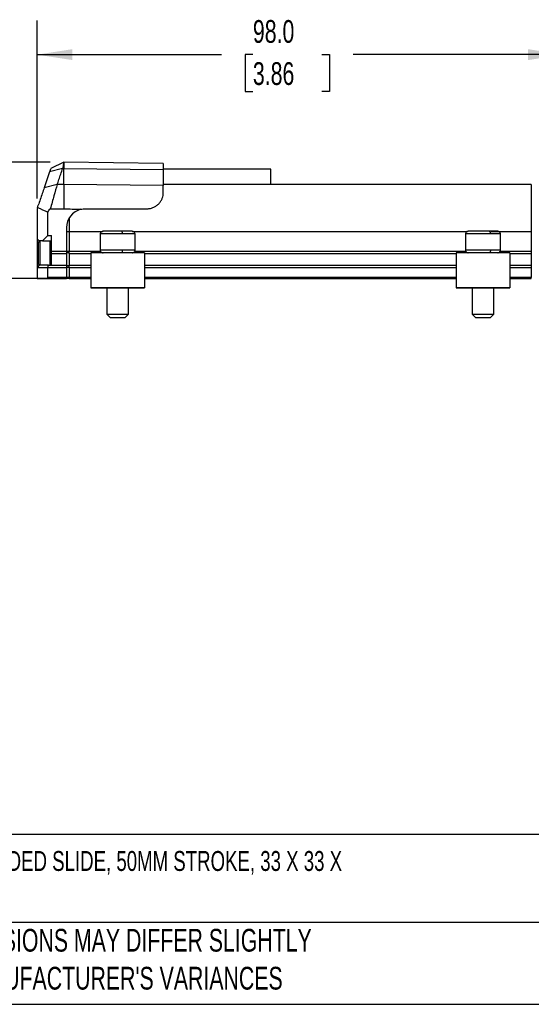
# Model space of a CAD drawing. Header units: millimetres. Extents: x 13 to 546, y 13 to 419.
# Tile 2 of 12: x 138 to 233, y 13 to 196. Entities that reach past the tile are written whole.
import ezdxf

# ---------------------------------------------------------------- set-up
doc = ezdxf.new("R2010")
doc.units = ezdxf.units.MM
doc.header["$LTSCALE"] = 2
doc.layers.add('DIMENSIONS', color=140, linetype='Continuous', lineweight=25)
doc.layers.add('TEXT', color=140, linetype='Continuous', lineweight=25)
doc.styles.add('SLDTEXTSTYLE0', font='TXT', dxfattribs={"width": 0.7})
doc.dimstyles.new('SLDDIMSTYLE0', dxfattribs={"dimtxt": 4.316016, "dimasz": 6.604, "dimexe": 0, "dimexo": 0.0625, "dimgap": 1.079004, "dimtad": 0, "dimtih": 1, "dimtoh": 1, "dimrnd": 1e-09, "dimzin": 12, "dimdsep": 46, "dimtxsty": 'SLDTEXTSTYLE0', "dimsah": 1, "dimcen": 0.09, "dimadec": 0, "dimazin": 3, "dimtfac": 1, "dimtmove": 0, "dimatfit": 0, "dimfxl": 0, "dimfrac": 2, "dimtolj": 1, "dimtzin": 12, "dimarcsym": 0})
doc.dimstyles.new('SLDDIMSTYLE1', dxfattribs={"dimtxt": 4.316016, "dimasz": 6.604, "dimexe": 0, "dimexo": 0.0625, "dimgap": 1.079004, "dimtad": 0, "dimtih": 1, "dimtoh": 1, "dimrnd": 1e-09, "dimzin": 4, "dimdsep": 46, "dimtxsty": 'SLDTEXTSTYLE0', "dimsah": 1, "dimcen": 0.09, "dimadec": 0, "dimazin": 1, "dimtfac": 1, "dimtofl": 0, "dimtmove": 0, "dimatfit": 3, "dimfxl": 0, "dimfrac": 2, "dimtolj": 1, "dimtzin": 12, "dimarcsym": 0})

# ---------------------------------------------------------------- blocks, each defined once
blk = doc.blocks.new('_D_1')
at = {"layer": 'DIMENSIONS'}
for p, q in [((126.21, 169.28), (126.21, 181.98)), ((143.68, 169.28), (119.86, 169.28)), ((119.8, 158.34), (118.35, 158.34)), ((118.35, 158.34), (118.35, 151.48)), ((132.63, 158.34), (134.08, 158.34)), ((134.08, 158.34), (134.08, 151.48)), ((118.35, 151.48), (119.8, 151.48)), ((134.08, 151.48), (132.63, 151.48)), ((144.69, 147.63), (119.86, 147.63)), ((126.21, 147.63), (126.21, 134.93))]:
    blk.add_line(p, q, dxfattribs=at)
for points in [[(126.21, 169.28), (127.23, 175.89), (125.2, 175.89)], [(126.21, 147.63), (125.2, 141.03), (127.23, 141.03)]]:
    blk.add_solid(points, dxfattribs=at)
at = {"layer": 'DIMENSIONS', "char_height": 4.233, "attachment_point": 1, "style": 'SLDTEXTSTYLE0'}
for s, insert in [('21.7', (119.8, 164.76)), ('0.85', (119.8, 156.94))]:
    blk.add_mtext(s, dxfattribs=dict(at, insert=insert))
blk = doc.blocks.new('_D_2')
at = {"layer": 'DIMENSIONS'}
for p, q in [((141.23, 162.51), (141.23, 195.63)), ((239.23, 165.6), (239.23, 195.63)), ((141.23, 189.28), (175.56, 189.28)), ((181.41, 189.28), (179.96, 189.28)), ((179.96, 189.28), (179.96, 182.42)), ((194.24, 189.28), (195.69, 189.28)), ((195.69, 189.28), (195.69, 182.42)), ((239.23, 189.28), (200.09, 189.28)), ((179.96, 182.42), (181.41, 182.42)), ((195.69, 182.42), (194.24, 182.42))]:
    blk.add_line(p, q, dxfattribs=at)
for points in [[(141.23, 189.28), (147.83, 188.27), (147.83, 190.3)], [(239.23, 189.28), (232.63, 190.3), (232.63, 188.27)]]:
    blk.add_solid(points, dxfattribs=at)
at = {"layer": 'DIMENSIONS', "char_height": 4.233, "attachment_point": 1, "style": 'SLDTEXTSTYLE0'}
for s, insert in [('98.0', (181.41, 195.71)), ('3.86', (181.41, 187.88))]:
    blk.add_mtext(s, dxfattribs=dict(at, insert=insert))

msp = doc.modelspace()

# ---------------------------------------------------------------- linework, layer by layer
for p, q in [((146.234, 169.289), (143.797, 168.1)), ((146.23, 169.282), (146.22, 169.282)), ((164.73, 169.04), (146.23, 169.282)), ((146.23, 169.282), (146.23, 168.088)), ((164.73, 169.04), (164.73, 167.914)), ((146.004, 168.088), (143.582, 167.472)), ((146.004, 168.088), (146.23, 168.088)), ((146.23, 168.088), (164.73, 167.914)), ((146.23, 165.109), (146.23, 168.088)), ((184.73, 167.984), (164.73, 167.984)), ((164.73, 167.914), (164.73, 164.934)), ((184.73, 165.155), (184.73, 167.984)), ((144.977, 165.109), (142.554, 164.487)), ((146.23, 165.109), (144.977, 165.109)), ((146.23, 165.109), (146.23, 160.638)), ((164.73, 164.934), (146.23, 165.109)), ((233.23, 165.155), (164.73, 165.155)), ((233.23, 165.152), (164.73, 165.152)), ((164.73, 163.626), (164.73, 164.934)), ((233.23, 165.152), (233.23, 165.155)), ((233.23, 165.152), (233.23, 156.411)), ((141.23, 159.969), (141.23, 155.032)), ((143.229, 155.632), (143.229, 160.018)), ((143.695, 160.638), (146.23, 160.638)), ((150.23, 160.626), (161.73, 160.626)), ((147.23, 158.928), (147.23, 156.411)), ((143.229, 155.632), (142.23, 154.632)), ((143.229, 155.632), (143.93, 155.632)), ((143.93, 152.702), (143.93, 155.632)), ((146.73, 157.126), (146.73, 152.702)), ((146.73, 156.411), (147.23, 156.411)), ((147.23, 156.411), (147.23, 152.702)), ((147.23, 156.411), (153.425, 156.411)), ((152.98, 155.932), (152.98, 152.932)), ((157.098, 155.932), (152.98, 155.932)), ((159.479, 155.932), (157.098, 155.932)), ((159.034, 156.411), (221.376, 156.411)), ((159.479, 152.932), (159.479, 155.932)), ((220.98, 155.932), (220.98, 152.932)), ((225.615, 155.932), (220.98, 155.932)), ((227.48, 155.932), (225.615, 155.932)), ((225.727, 156.411), (233.23, 156.411)), ((227.48, 152.932), (227.48, 155.932)), ((233.23, 156.411), (233.23, 152.702)), ((141.63, 154.632), (141.23, 155.032)), ((141.23, 155.032), (141.23, 149.732)), ((141.68, 154.632), (141.43, 154.382)), ((141.43, 154.382), (141.43, 150.382)), ((142.23, 154.632), (141.63, 154.632)), ((141.63, 154.632), (141.63, 154.582)), ((141.73, 154.632), (141.73, 150.132)), ((142.23, 154.632), (143.93, 154.632)), ((143.63, 154.632), (143.63, 150.127)), ((143.93, 154.382), (143.68, 154.632)), ((146.73, 152.702), (143.93, 152.702)), ((143.93, 152.302), (143.93, 152.702)), ((143.93, 152.302), (146.73, 152.302)), ((143.93, 150.132), (143.93, 152.302)), ((146.73, 152.743), (147.23, 152.743)), ((146.73, 152.702), (146.73, 152.302)), ((147.23, 152.402), (146.73, 152.402)), ((146.73, 152.302), (146.73, 150.132)), ((153.054, 152.702), (147.23, 152.702)), ((147.23, 152.302), (147.23, 152.702)), ((147.23, 152.302), (151.23, 152.302)), ((147.23, 152.302), (147.23, 150.132)), ((161.23, 152.432), (151.23, 152.432)), ((151.23, 152.432), (151.23, 145.932)), ((157.098, 152.932), (152.98, 152.932)), ((159.479, 152.932), (157.098, 152.932)), ((221.039, 152.702), (159.405, 152.702)), ((161.23, 152.432), (161.23, 145.932)), ((161.23, 152.302), (219.23, 152.302)), ((229.23, 152.432), (219.23, 152.432)), ((219.23, 152.432), (219.23, 145.932)), ((225.615, 152.932), (220.98, 152.932)), ((227.48, 152.932), (225.615, 152.932)), ((233.23, 152.702), (227.42, 152.702)), ((229.23, 152.432), (229.23, 145.932)), ((229.23, 152.302), (233.23, 152.302)), ((233.23, 152.702), (233.23, 152.302)), ((233.23, 152.302), (233.23, 150.132)), ((141.63, 150.132), (141.23, 149.732)), ((141.43, 150.382), (141.68, 150.132)), ((141.63, 150.182), (141.63, 150.132)), ((143.395, 150.132), (141.63, 150.132)), ((143.229, 149.732), (143.395, 150.132)), ((143.395, 150.132), (146.73, 150.132)), ((143.68, 150.132), (143.93, 150.382)), ((146.73, 150.132), (146.73, 149.732)), ((147.23, 150.132), (151.23, 150.132)), ((147.23, 149.732), (147.23, 150.132)), ((161.23, 150.132), (219.23, 150.132)), ((229.23, 150.132), (233.23, 150.132)), ((233.23, 150.132), (233.23, 149.732)), ((141.23, 149.732), (141.23, 147.632)), ((141.23, 149.732), (143.229, 149.732)), ((143.229, 147.832), (143.229, 149.732)), ((143.229, 149.732), (146.73, 149.732)), ((147.23, 150.032), (146.73, 150.032)), ((146.73, 149.732), (146.73, 147.832)), ((147.23, 149.69), (146.73, 149.69)), ((147.23, 149.732), (151.23, 149.732)), ((147.23, 149.732), (147.23, 147.832)), ((161.23, 149.732), (219.23, 149.732)), ((229.23, 149.732), (233.23, 149.732)), ((233.23, 149.732), (233.23, 147.832)), ((141.23, 147.632), (143.03, 147.632)), ((143.03, 147.632), (146.73, 147.632)), ((146.73, 147.832), (143.229, 147.832)), ((147.23, 147.832), (146.73, 147.832)), ((146.73, 147.632), (146.73, 147.832)), ((146.73, 147.732), (147.23, 147.732)), ((147.23, 147.832), (147.23, 147.632)), ((151.23, 147.832), (147.23, 147.832)), ((147.23, 147.632), (151.23, 147.632)), ((219.23, 147.832), (161.23, 147.832)), ((161.23, 147.632), (219.23, 147.632)), ((233.23, 147.832), (229.23, 147.832)), ((229.23, 147.632), (233.23, 147.632)), ((233.23, 147.632), (233.23, 147.832)), ((151.23, 145.932), (161.23, 145.932)), ((154.23, 145.932), (151.23, 145.932)), ((151.23, 145.932), (151.23, 145.932)), ((154.23, 145.932), (154.23, 141.032)), ((158.23, 141.032), (158.23, 145.932)), ((161.23, 145.932), (158.23, 145.932)), ((161.23, 145.932), (161.23, 145.932)), ((219.23, 145.932), (229.23, 145.932)), ((222.23, 145.932), (219.23, 145.932)), ((219.23, 145.932), (219.23, 145.932)), ((222.23, 145.932), (222.23, 141.032)), ((226.23, 141.032), (226.23, 145.932)), ((229.23, 145.932), (226.23, 145.932)), ((229.23, 145.932), (229.23, 145.932)), ((154.23, 141.032), (154.83, 140.432)), ((154.23, 141.032), (156.764, 141.032)), ((156.764, 141.032), (158.23, 141.032)), ((157.63, 140.432), (158.23, 141.032)), ((222.23, 141.032), (222.83, 140.432)), ((222.23, 141.032), (225.082, 141.032)), ((225.082, 141.032), (226.23, 141.032)), ((225.63, 140.432), (226.23, 141.032)), ((154.83, 140.432), (156.604, 140.432)), ((156.604, 140.432), (157.63, 140.432)), ((222.83, 140.432), (224.827, 140.432)), ((224.827, 140.432), (225.63, 140.432))]:
    msp.add_line(p, q)
for centre, radius, start, end in [((145.23, 159.969), 4, 167.26485, 180), ((150.23, 157.126), 3.5, 104.1488, 180), ((143.03, 147.832), 0.2, 270, 0)]:
    msp.add_arc(centre, radius, start, end)
for centre, start_param, end_param in [((156.23, 145.932), 1.5707963, 3.7850938), ((156.23, 145.932), 5.6396842, 7.8539816), ((224.23, 145.932), 1.5707963, 3.7850938), ((224.23, 145.932), 5.6396842, 7.8539816)]:
    msp.add_ellipse(centre, major_axis=(2.5, 0), ratio=0.0000052, start_param=start_param, end_param=end_param)
for points, knots in [([(146.22, 169.282), (146.22, 169.281), (146.219, 169.28), (146.217, 169.268), (146.214, 169.25), (146.209, 169.223), (146.203, 169.189), (146.195, 169.147), (146.184, 169.081), (146.169, 169.001), (146.152, 168.906), (146.138, 168.829), (146.122, 168.744), (146.106, 168.652), (146.088, 168.555), (146.069, 168.45), (146.042, 168.3), (146.019, 168.174), (146.004, 168.088)], [0, 0, 0, 0, 0.0525469, 0.1079311, 0.1633153, 0.2186994, 0.2740835, 0.3294676, 0.3848517, 0.4956974, 0.5510814, 0.6064653, 0.6618492, 0.7172331, 0.7726169, 0.8280007, 0.8833844, 1, 1, 1, 1]), ([(143.582, 167.472), (143.41, 166.974), (143.067, 165.977), (142.725, 164.984), (142.554, 164.487)], [0, 0, 0, 0, 0.5000301, 1, 1, 1, 1]), ([(143.788, 168.073), (143.789, 168.074), (143.789, 168.077), (143.711, 167.85), (143.621, 167.587), (143.582, 167.472)], [0, 0, 0, 0, 0.2690579, 0.6801084, 1, 1, 1, 1]), ([(144.977, 165.109), (145.087, 165.43), (145.198, 165.752), (145.309, 166.074), (145.425, 166.409), (145.54, 166.744), (145.656, 167.08), (145.772, 167.416), (145.888, 167.752), (146.004, 168.088)], [0, 0, 0, 0, 0.0014325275, 0.0014325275, 0.0014325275, 0.0029255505, 0.0029255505, 0.0029255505, 0.0044185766, 0.0044185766, 0.0044185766, 0.0044185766]), ([(144.977, 165.109), (144.796, 164.48), (144.596, 163.781), (144.272, 162.653), (144.161, 162.263), (143.932, 161.466), (143.815, 161.057), (143.695, 160.638)], [0, 0, 0, 0, 0.5, 0.5, 0.75, 0.75, 1, 1, 1, 1]), ([(142.554, 164.487), (142.337, 163.855), (142.088, 163.133), (141.698, 162), (141.574, 161.64), (141.447, 161.27)], [0.76386177, 0.76386177, 0.76386177, 0.76386177, 1.03633188, 1.03633188, 1.15677515, 1.15677515, 1.15677515, 1.15677515]), ([(161.73, 160.626), (161.945, 160.626), (162.156, 160.648), (162.569, 160.738), (162.773, 160.805), (163.154, 160.977), (163.333, 161.082), (163.668, 161.327), (163.818, 161.463), (164.086, 161.758), (164.204, 161.918), (164.401, 162.247), (164.482, 162.417), (164.673, 162.938), (164.73, 163.286), (164.73, 163.626)], [0, 0, 0, 0, 0.125, 0.125, 0.25, 0.25, 0.375, 0.375, 0.5, 0.5, 0.625, 0.625, 0.75, 0.75, 1, 1, 1, 1]), ([(153.545, 156.432), (153.474, 156.425), (153.325, 156.41), (153.133, 156.293), (153.003, 156.12), (152.987, 155.994), (152.98, 155.932)], [0, 0, 0, 0, 0.234945, 0.4885678, 0.7480459, 1, 1, 1, 1]), ([(156.964, 156.432), (156.688, 156.432), (156.354, 156.432), (155.773, 156.432), (155.567, 156.432), (155.143, 156.432), (154.926, 156.432), (154.506, 156.432), (154.305, 156.432), (153.952, 156.432), (153.802, 156.432), (153.582, 156.432), (153.513, 156.432), (153.465, 156.432), (153.487, 156.432), (153.545, 156.432)], [0, 0, 0, 0, 0.25, 0.25, 0.375, 0.375, 0.5, 0.5, 0.625, 0.625, 0.75, 0.75, 0.875, 0.875, 1, 1, 1, 1]), ([(156.964, 156.432), (156.98, 156.432), (156.997, 156.421), (157.03, 156.372), (157.046, 156.334), (157.072, 156.236), (157.082, 156.177), (157.095, 156.054), (157.098, 155.991), (157.098, 155.932)], [0, 0, 0, 0, 0.25, 0.25, 0.5, 0.5, 0.75, 0.75, 1, 1, 1, 1]), ([(158.914, 156.432), (158.843, 156.432), (158.72, 156.432), (158.416, 156.432), (158.236, 156.432), (157.866, 156.432), (157.675, 156.432), (157.307, 156.432), (157.13, 156.432), (156.964, 156.432)], [0, 0, 0, 0, 0.25, 0.25, 0.5, 0.5, 0.75, 0.75, 1, 1, 1, 1]), ([(159.479, 155.932), (159.472, 155.994), (159.456, 156.12), (159.326, 156.293), (159.135, 156.41), (158.985, 156.425), (158.914, 156.432)], [0, 0, 0, 0, 0.2519541, 0.5114322, 0.765055, 1, 1, 1, 1]), ([(221.483, 156.432), (221.419, 156.425), (221.322, 156.415), (221.205, 156.352), (221.124, 156.288), (221.059, 156.208), (220.996, 156.091), (220.986, 155.994), (220.98, 155.932)], [0, 0, 0, 0, 0.2391175, 0.3677334, 0.4991164, 0.6306122, 0.7595654, 1, 1, 1, 1]), ([(225.402, 156.432), (225.143, 156.432), (224.822, 156.432), (224.24, 156.432), (224.03, 156.432), (223.588, 156.432), (223.357, 156.432), (222.896, 156.432), (222.668, 156.432), (222.25, 156.432), (222.06, 156.432), (221.755, 156.432), (221.639, 156.432), (221.496, 156.432), (221.47, 156.432), (221.483, 156.432)], [0, 0, 0, 0, 0.25, 0.25, 0.375, 0.375, 0.5, 0.5, 0.625, 0.625, 0.75, 0.75, 0.875, 0.875, 1, 1, 1, 1]), ([(225.402, 156.432), (225.427, 156.432), (225.454, 156.421), (225.507, 156.372), (225.532, 156.334), (225.574, 156.236), (225.59, 156.177), (225.611, 156.054), (225.615, 155.991), (225.615, 155.932)], [0, 0, 0, 0, 0.25, 0.25, 0.5, 0.5, 0.75, 0.75, 1, 1, 1, 1]), ([(226.976, 156.432), (226.96, 156.432), (226.887, 156.432), (226.671, 156.432), (226.528, 156.432), (226.219, 156.432), (226.052, 156.432), (225.721, 156.432), (225.558, 156.432), (225.402, 156.432)], [0, 0, 0, 0, 0.25, 0.25, 0.5, 0.5, 0.75, 0.75, 1, 1, 1, 1]), ([(227.48, 155.932), (227.473, 155.994), (227.463, 156.091), (227.4, 156.208), (227.335, 156.288), (227.254, 156.352), (227.137, 156.415), (227.04, 156.425), (226.976, 156.432)], [0, 0, 0, 0, 0.2404346, 0.3693878, 0.5008836, 0.6322666, 0.7608825, 1, 1, 1, 1]), ([(152.98, 152.932), (152.987, 152.869), (153.003, 152.743), (153.133, 152.57), (153.325, 152.453), (153.474, 152.439), (153.545, 152.432)], [0, 0, 0, 0, 0.2519541, 0.5114322, 0.765055, 1, 1, 1, 1]), ([(157.098, 152.932), (157.098, 152.873), (157.095, 152.809), (157.082, 152.686), (157.072, 152.627), (157.046, 152.529), (157.03, 152.491), (156.997, 152.442), (156.98, 152.432), (156.964, 152.432)], [0, 0, 0, 0, 0.25, 0.25, 0.5, 0.5, 0.75, 0.75, 1, 1, 1, 1]), ([(158.914, 152.432), (158.985, 152.439), (159.135, 152.453), (159.326, 152.57), (159.456, 152.743), (159.472, 152.869), (159.479, 152.932)], [0, 0, 0, 0, 0.234945, 0.4885678, 0.7480459, 1, 1, 1, 1]), ([(220.98, 152.932), (220.986, 152.869), (220.996, 152.772), (221.059, 152.656), (221.124, 152.575), (221.205, 152.511), (221.322, 152.449), (221.419, 152.438), (221.483, 152.432)], [0, 0, 0, 0, 0.2404346, 0.3693878, 0.5008836, 0.6322666, 0.7608825, 1, 1, 1, 1]), ([(225.615, 152.932), (225.615, 152.873), (225.611, 152.809), (225.59, 152.686), (225.574, 152.627), (225.532, 152.529), (225.507, 152.491), (225.454, 152.442), (225.427, 152.432), (225.402, 152.432)], [0, 0, 0, 0, 0.25, 0.25, 0.5, 0.5, 0.75, 0.75, 1, 1, 1, 1]), ([(226.976, 152.432), (227.04, 152.438), (227.137, 152.449), (227.254, 152.511), (227.335, 152.575), (227.4, 152.656), (227.463, 152.772), (227.473, 152.869), (227.48, 152.932)], [0, 0, 0, 0, 0.23911747, 0.36773336, 0.49911635, 0.63061225, 0.75956542, 1, 1, 1, 1])]:
    msp.add_open_spline(points, degree=3, knots=knots)
for points in [[(141.328, 160.851), (141.36, 160.991), (141.399, 161.131), (141.447, 161.27)], [(141.328, 160.851), (141.967, 160.6), (142.602, 160.322), (143.229, 160.018)], [(143.229, 160.018), (143.379, 160.229), (143.535, 160.435), (143.695, 160.638)], [(146.23, 160.638), (147.278, 160.599), (148.326, 160.559), (149.374, 160.519)], [(149.374, 160.519), (149.654, 160.59), (149.939, 160.626), (150.23, 160.626)]]:
    msp.add_open_spline(points, degree=3)
at = {"layer": 'TEXT'}
for p, q in [((546.1, 44.252), (12.7, 44.252)), ((546.1, 27.94), (12.7, 27.94)), ((12.7, 12.7), (546.1, 12.7))]:
    msp.add_line(p, q, dxfattribs=at)

# ---------------------------------------------------------------- texts
at = {"layer": 'TEXT', "attachment_point": 1, "style": 'SLDTEXTSTYLE0'}
for s, insert, char_height in [('PROSENSE POTENTIOMETER LINEAR POSITION SENSOR, SPRING LOADED SLIDE, 50MM STROKE, 33 X 33 X ^J147MM BODY, CHANNEL MOUNT, 8MM DIN 43650 FORM C.', (15.931, 41.203), 3.704167), ("PART DIMENSIONS MAY DIFFER SLIGHTLY ^JDUE TO MANUFACTURER'S VARIANCES", (110.239, 26.728), 4.23333)]:
    msp.add_mtext(s, dxfattribs=dict(at, insert=insert, char_height=char_height))

# ---------------------------------------------------------------- dimensions: what is measured, and where the dimension line sits
at = {"layer": 'DIMENSIONS'}
for base, p1, p2, angle, dimstyle, picture, middle in [((239.23, 189.282), (141.23, 159.969), (239.23, 163.058), 0, 'SLDDIMSTYLE1', '_D_2', (187.825, 189.282)), ((126.214, 169.282), (147.23, 147.632), (146.22, 169.282), 90, 'SLDDIMSTYLE0', '_D_1', (126.214, 158.338))]:
    dim = msp.add_linear_dim(base=base, p1=p1, p2=p2, angle=angle, dimstyle=dimstyle, dxfattribs=at)
    dim.commit()
    dim.dimension.update_dxf_attribs({"geometry": picture, "text_midpoint": middle, "dimtype": 160})

doc.saveas('drawing.dxf')
